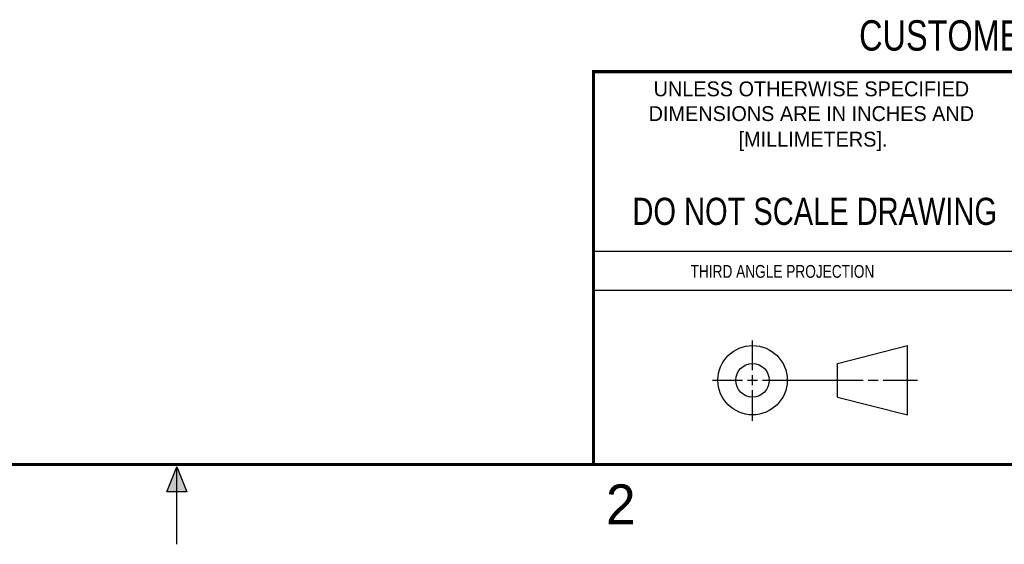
# Model space of a CAD drawing. Header units: inches. Extents: x 0 to 22, y 0 to 17.
# Tile 2 of 8: x 10 to 16.2, y 0 to 3.3. Entities that reach past the tile are written whole.
import ezdxf
from ezdxf.enums import TextEntityAlignment as Align

# ---------------------------------------------------------------- set-up
doc = ezdxf.new("R2010")
doc.units = ezdxf.units.IN
doc.header["$LTSCALE"] = 1.21
doc.header["$MEASUREMENT"] = 0
doc.layers.get('0').update_dxf_attribs({"linetype": 'CONTINUOUS'})
doc.styles.get("Standard").update_dxf_attribs({"font": 'txt', "width": 0.8})

msp = doc.modelspace()

# ---------------------------------------------------------------- hatches: boundary and pattern name
at = {"linetype": 'CONTINUOUS'}
msp.add_hatch(color=2, dxfattribs=at).paths.add_polyline_path([(10.9375, 0.3287), (11, 0.485), (11.0625, 0.3287)])

# ---------------------------------------------------------------- linework, layer by layer
at = {"color": 2, "linetype": 'CONTINUOUS'}
for p, q in [((13.61, 1.835), (16.375, 1.835)), ((16.375, 1.5888), (13.61, 1.5888)), ((14.6059, 1.0901), (14.6059, 1.2769)), ((14.6059, 0.9964), (14.6059, 1.0589)), ((14.3557, 1.0276), (14.5434, 1.0276)), ((14.5747, 1.0276), (14.6372, 1.0276)), ((14.6684, 1.0276), (15.2987, 1.0276)), ((15.3299, 1.0276), (15.3924, 1.0276)), ((15.4237, 1.0276), (15.6394, 1.0276)), ((14.6059, 0.7723), (14.6059, 0.9651)), ((10.9375, 0.3287), (11, 0.485)), ((11, 0.485), (11.0625, 0.3287)), ((11, 0), (11, 0.485)), ((11.0625, 0.3287), (10.9375, 0.3287))]:
    msp.add_line(p, q, dxfattribs=at)
at = {"color": 7, "linetype": 'CONTINUOUS'}
for p, q in [((15.1374, 1.132), (15.5769, 1.2447)), ((15.5769, 0.8105), (15.5769, 1.2447)), ((15.1374, 0.9219), (15.1374, 1.132)), ((15.1374, 0.9219), (15.5769, 0.8105))]:
    msp.add_line(p, q, dxfattribs=at)
at = {"color": 7, "linetype": 'CONTINUOUS', "const_width": 0.02}
for points in [[(13.6, 2.9595), (21.5, 2.96)], [(13.61, 0.5), (13.61, 2.96)], [(0.5, 0.5), (21.5, 0.5)]]:
    msp.add_lwpolyline(points, dxfattribs=at)
at = {"color": 7, "linetype": 'CONTINUOUS'}
for centre, radius in [((14.6059, 1.0276), 0.2171), ((14.6054, 1.0269), 0.105)]:
    msp.add_circle(centre, radius, dxfattribs=at)

# ---------------------------------------------------------------- texts
at = {"color": 7, "linetype": 'CONTINUOUS', "width": 0.8}
for s, height, p in [('CUSTOMER DRAWING', 0.19, (16.3742, 3.0911)), ('DO NOT SCALE DRAWING', 0.17, (14.9953, 1.9998))]:
    msp.add_text(s, height=height, dxfattribs=at).set_placement(p, align=Align.CENTER)
at = {"color": 2, "linetype": 'CONTINUOUS'}
for s, p in [('UNLESS OTHERWISE SPECIFIED', (14.9742, 2.8049)), ('DIMENSIONS ARE IN INCHES AND', (14.9742, 2.6501)), ('[MILLIMETERS].', (14.9844, 2.4899))]:
    msp.add_text(s, height=0.093, dxfattribs=at).set_placement(p, align=Align.CENTER)
at = {"color": 2, "linetype": 'CONTINUOUS', "width": 0.8}
msp.add_text('THIRD ANGLE PROJECTION', height=0.08, dxfattribs=at).set_placement((14.2178, 1.6686))
at = {"color": 2, "linetype": 'CONTINUOUS'}
msp.add_text('2', height=0.25, dxfattribs=at).set_placement((13.6875, 0.125))

doc.saveas('drawing.dxf')
